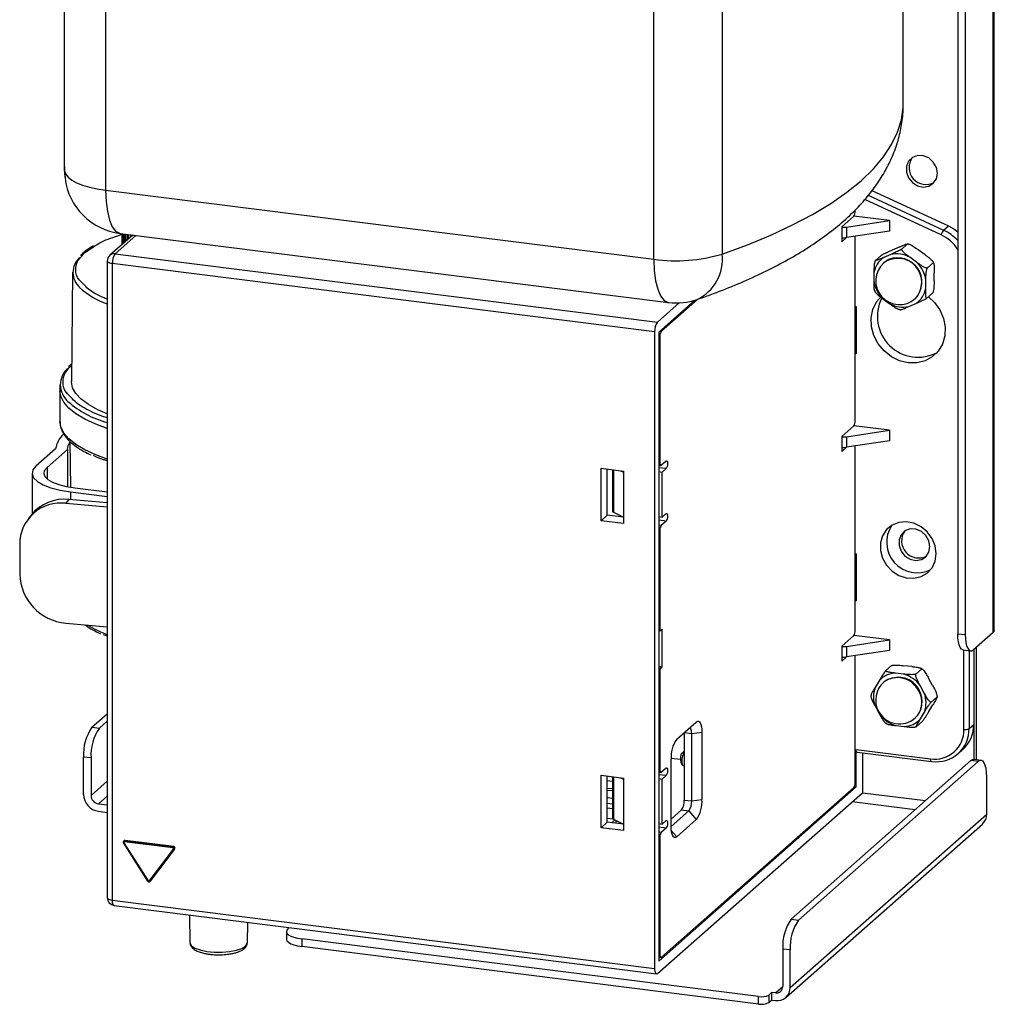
# Model space of a CAD drawing. Header units: millimetres. Extents: x 55 to 238, y 33 to 186.
# Tile 4 of 6: x 197 to 238, y 44 to 85. Entities that reach past the tile are written whole.
import ezdxf

# ---------------------------------------------------------------- set-up
doc = ezdxf.new("R2010")
doc.units = ezdxf.units.MM

msp = doc.modelspace()

# ---------------------------------------------------------------- linework, layer by layer
at = {"color": 7, "linetype": 'Continuous', "lineweight": 25}
for p, q in [((234.176, 81.714), (234.176, 130.112)), ((198.952, 124.196), (198.952, 79.265)), ((237.956, 59.538), (237.956, 123.649)), ((237.999, 59.616), (237.999, 123.727)), ((198.975, 78.889), (198.975, 123.43)), ((200.697, 122.548), (200.697, 78.094)), ((236.465, 121.706), (236.465, 59.48)), ((236.777, 121.666), (236.777, 59.441)), ((226.578, 119.953), (226.578, 75.411)), ((223.71, 75.194), (223.71, 119.649)), ((198.952, 79.265), (198.975, 78.889)), ((198.975, 78.889), (198.993, 78.597)), ((200.697, 78.094), (223.71, 75.194)), ((235.764, 76.222), (232.564, 77.701)), ((232.709, 77.878), (235.872, 76.417)), ((232.862, 78.077), (236.072, 76.594)), ((232.096, 76.997), (231.601, 76.56)), ((233.605, 76.819), (232.106, 77.008)), ((232.155, 77.206), (232.155, 77.26)), ((231.601, 76.56), (231.601, 75.932)), ((231.797, 76.547), (233.605, 76.819)), ((231.797, 76.547), (231.797, 76.108)), ((233.605, 76.819), (233.605, 76.379)), ((235.872, 76.417), (236.072, 76.594)), ((201.838, 76.212), (200.876, 75.364)), ((201.967, 76.196), (201.096, 75.428)), ((201.306, 76.279), (224.319, 73.38)), ((201.378, 76.27), (201.378, 75.807)), ((201.396, 76.268), (201.396, 75.822)), ((201.401, 76.268), (201.401, 75.827)), ((201.421, 76.265), (201.421, 75.844)), ((201.448, 76.262), (201.448, 75.868)), ((201.47, 76.259), (201.47, 75.888)), ((201.519, 76.253), (201.519, 75.931)), ((201.544, 76.25), (201.544, 75.953)), ((201.615, 76.241), (201.615, 76.015)), ((201.642, 76.237), (201.642, 76.04)), ((201.733, 76.226), (201.733, 76.12)), ((201.764, 76.222), (201.764, 76.147)), ((231.601, 75.932), (231.8, 76.108)), ((233.605, 76.379), (231.797, 76.108)), ((232.155, 68.407), (232.155, 76.161)), ((199.829, 75.475), (200.267, 75.774)), ((234.003, 75.708), (233.708, 75.581)), ((234.112, 75.623), (234.348, 75.831)), ((201.096, 75.428), (223.858, 72.56)), ((233.01, 75.147), (233.246, 75.354)), ((233.65, 75.396), (233.355, 75.269)), ((234.738, 75.07), (234.449, 75.281)), ((235.091, 75.382), (234.803, 75.593)), ((200.763, 75.114), (200.763, 48.401)), ((223.74, 72.142), (200.978, 75.01)), ((200.978, 75.01), (200.978, 48.297)), ((233.37, 75.054), (233.358, 75.043)), ((233.578, 75.186), (233.37, 75.054)), ((235.192, 74.832), (235.428, 75.04)), ((199.309, 74.649), (199.266, 70.06)), ((232.943, 74.63), (232.937, 74.292)), ((235.473, 74.289), (235.479, 74.628)), ((235.119, 73.977), (235.125, 74.316)), ((235.17, 73.565), (235.405, 73.773)), ((223.858, 72.56), (224.767, 73.362)), ((225.429, 73.475), (223.917, 72.141)), ((225.543, 73.512), (224.023, 72.172)), ((232.155, 73.215), (232.202, 73.209)), ((232.202, 73.209), (232.202, 71.229)), ((233.324, 73.538), (233.613, 73.326)), ((234.412, 73.211), (234.707, 73.339)), ((234.681, 73.543), (234.692, 73.554)), ((223.74, 72.142), (223.74, 45.429)), ((223.917, 72.141), (223.917, 45.742)), ((223.917, 71.968), (223.964, 71.963)), ((223.961, 72.179), (224.023, 72.172)), ((223.964, 71.963), (223.964, 66.651)), ((232.155, 71.497), (232.202, 71.491)), ((232.202, 71.229), (232.155, 71.235)), ((199.273, 70.819), (199.137, 70.694)), ((198.776, 69.928), (198.776, 69.676)), ((198.776, 69.676), (198.776, 68.388)), ((232.096, 68.197), (231.601, 67.761)), ((233.605, 68.02), (232.106, 68.209)), ((231.797, 67.748), (233.605, 68.02)), ((233.605, 68.02), (233.605, 67.58)), ((199.199, 67.547), (199.221, 65.618)), ((231.601, 67.761), (231.601, 67.132)), ((231.797, 67.748), (231.797, 67.308)), ((233.605, 67.58), (231.797, 67.308)), ((232.155, 59.607), (232.155, 67.362)), ((198.597, 67.237), (197.772, 66.509)), ((198.239, 66.45), (199.094, 67.204)), ((199.094, 67.204), (199.094, 65.641)), ((231.601, 67.132), (231.8, 67.308)), ((223.917, 66.657), (223.964, 66.651)), ((223.917, 66.549), (224.002, 66.538)), ((224.223, 66.723), (224.023, 66.546)), ((197.61, 66.215), (197.61, 64.503)), ((198.239, 66.45), (198.239, 65.979)), ((221.495, 64.223), (221.495, 66.422)), ((221.495, 66.422), (222.431, 66.305)), ((221.754, 64.451), (221.754, 66.39)), ((221.971, 66.363), (221.971, 64.626)), ((222.017, 66.357), (222.017, 64.575)), ((222.305, 66.32), (222.431, 66.259)), ((222.431, 66.305), (222.431, 64.105)), ((224.223, 66.409), (223.917, 66.447)), ((223.917, 66.281), (224.058, 66.263)), ((224.223, 66.409), (224.058, 66.263)), ((224.058, 64.377), (224.058, 66.263)), ((199.226, 65.435), (200.763, 65.242)), ((199.226, 65.435), (199.226, 65.107)), ((200.763, 65.42), (199.403, 65.591)), ((199.151, 65.114), (199.024, 64.953)), ((199.024, 64.953), (200.763, 64.801)), ((200.763, 64.973), (199.151, 65.114)), ((222.017, 64.575), (222.431, 64.373)), ((224.223, 64.523), (224.058, 64.377)), ((197.579, 64.465), (197.452, 64.304)), ((221.495, 64.223), (221.754, 64.451)), ((222.431, 64.105), (221.495, 64.223)), ((222.431, 64.366), (221.754, 64.451)), ((223.917, 64.395), (224.058, 64.377)), ((224.223, 64.209), (223.917, 64.247)), ((224.223, 64.209), (224.023, 64.032)), ((223.917, 64.045), (224.023, 64.032)), ((223.964, 63.823), (223.917, 63.829)), ((223.964, 63.823), (223.964, 59.675)), ((197.089, 63.236), (197.089, 61.979)), ((232.155, 62.844), (232.202, 62.838)), ((232.202, 62.838), (232.202, 60.859)), ((232.155, 61.126), (232.202, 61.12)), ((232.202, 60.859), (232.155, 60.864)), ((199.024, 59.924), (200.763, 59.772)), ((223.917, 59.681), (223.964, 59.675)), ((223.917, 59.615), (223.987, 59.607)), ((224.058, 59.663), (223.999, 59.611)), ((224.058, 58.092), (224.058, 59.663)), ((237.131, 58.81), (237.956, 59.538)), ((200.595, 59.446), (200.763, 59.384)), ((232.096, 59.398), (231.601, 58.961)), ((231.797, 58.948), (233.605, 59.22)), ((233.605, 59.22), (232.106, 59.409)), ((233.605, 59.22), (233.605, 58.78)), ((236.465, 59.48), (236.777, 59.441)), ((231.601, 58.961), (231.601, 58.333)), ((231.797, 58.948), (231.797, 58.508)), ((233.605, 58.78), (231.797, 58.508)), ((236.694, 58.8), (237.006, 58.761)), ((236.723, 55.465), (236.723, 58.796)), ((236.938, 58.769), (236.938, 55.497)), ((237.138, 58.817), (237.138, 54.202)), ((237.138, 58.817), (237.138, 55.674)), ((237.256, 54.187), (237.256, 58.92)), ((231.601, 58.333), (231.8, 58.509)), ((232.155, 53.227), (232.155, 58.562)), ((223.917, 58.11), (224.058, 58.092)), ((223.917, 58.051), (223.999, 58.04)), ((223.964, 57.915), (223.917, 57.921)), ((223.964, 57.915), (223.964, 53.766)), ((223.999, 58.04), (224.058, 58.092)), ((233.448, 57.931), (233.684, 58.139)), ((234.541, 58.098), (234.204, 58.137)), ((234.708, 57.785), (234.944, 57.993)), ((233.163, 57.502), (232.997, 57.227)), ((233.37, 57.455), (233.358, 57.444)), ((234.188, 57.787), (233.851, 57.826)), ((235.41, 57.301), (235.238, 57.615)), ((235.056, 56.99), (234.884, 57.303)), ((235.35, 56.611), (235.586, 56.819)), ((233.006, 56.42), (233.177, 56.106)), ((235.253, 56.219), (235.418, 56.494)), ((200.124, 55.558), (200.763, 56.121)), ((200.436, 55.518), (200.763, 55.807)), ((234.681, 55.944), (234.692, 55.955)), ((234.731, 55.583), (234.967, 55.791)), ((234.899, 55.908), (235.064, 56.183)), ((200.124, 55.558), (200.436, 55.518)), ((224.666, 55.046), (225.491, 55.773)), ((233.874, 55.623), (234.211, 55.584)), ((236.938, 55.497), (237.138, 55.674)), ((224.986, 55.327), (225.297, 55.288)), ((224.986, 55.327), (224.986, 52.499)), ((225.297, 55.288), (225.727, 55.353)), ((225.297, 52.46), (225.297, 55.288)), ((225.727, 55.353), (225.727, 52.524)), ((232.202, 53.049), (232.202, 54.62)), ((232.202, 54.62), (235.32, 54.227)), ((236.481, 54.444), (236.682, 54.62)), ((199.771, 52.732), (199.771, 54.303)), ((200.083, 54.264), (199.771, 54.303)), ((200.083, 54.264), (200.083, 52.692)), ((224.827, 54.198), (224.431, 54.248)), ((224.431, 51.381), (224.431, 54.209)), ((224.986, 54.544), (224.861, 54.434)), ((224.986, 54.479), (224.971, 54.466)), ((224.971, 54.466), (224.986, 54.464)), ((229.474, 47.501), (237.017, 54.152)), ((232.24, 54.507), (235.358, 54.114)), ((232.461, 54.479), (232.461, 52.806)), ((237.328, 54.113), (237.017, 54.152)), ((237.453, 54.163), (237.142, 54.202)), ((223.917, 53.772), (223.964, 53.766)), ((224.223, 53.838), (224.023, 53.661)), ((224.916, 53.962), (224.922, 53.957)), ((224.938, 53.95), (224.986, 53.944)), ((229.786, 47.461), (237.328, 54.113)), ((221.495, 51.338), (221.495, 53.537)), ((221.495, 53.537), (222.431, 53.42)), ((221.754, 51.566), (221.754, 53.505)), ((221.754, 53.317), (221.971, 53.29)), ((221.971, 53.478), (221.971, 51.741)), ((222.017, 53.472), (222.017, 51.69)), ((222.305, 53.435), (222.431, 53.374)), ((222.431, 53.42), (222.431, 51.22)), ((223.917, 53.664), (224.002, 53.653)), ((224.223, 53.524), (223.917, 53.562)), ((223.917, 53.396), (224.058, 53.378)), ((224.223, 53.524), (224.058, 53.378)), ((224.058, 51.492), (224.058, 53.378)), ((237.682, 51.911), (237.682, 53.482)), ((200.083, 52.692), (200.763, 53.292)), ((221.754, 53.003), (221.971, 52.976)), ((221.971, 52.878), (221.754, 52.905)), ((223.917, 45.742), (232.202, 53.049)), ((224.023, 45.899), (232.096, 53.018)), ((232.123, 53.059), (232.202, 53.049)), ((200.763, 52.664), (200.394, 52.339)), ((221.754, 52.609), (221.971, 52.581)), ((223.858, 45.219), (232.461, 52.806)), ((224.986, 52.499), (225.297, 52.46)), ((225.297, 52.46), (225.727, 52.524)), ((232.461, 52.806), (235.111, 52.472)), ((200.394, 52.339), (200.763, 52.292)), ((221.754, 52.371), (221.971, 52.344)), ((221.971, 52.127), (221.754, 52.154)), ((224.868, 52.081), (224.431, 51.695)), ((224.868, 52.081), (225.18, 52.041)), ((234.682, 52.093), (232.031, 52.427)), ((200.394, 52.025), (200.763, 51.978)), ((221.754, 51.737), (221.989, 51.708)), ((222.076, 51.661), (221.942, 51.543)), ((222.017, 51.69), (222.431, 51.488)), ((224.431, 51.381), (225.18, 52.041)), ((224.437, 51.701), (224.431, 51.702)), ((225.491, 51.688), (224.666, 50.96)), ((225.18, 52.041), (225.491, 51.688)), ((229.432, 44.635), (237.682, 51.911)), ((221.495, 51.338), (221.754, 51.566)), ((222.431, 51.22), (221.495, 51.338)), ((222.431, 51.481), (221.754, 51.566)), ((222.111, 51.644), (222.111, 51.521)), ((223.917, 51.51), (224.058, 51.492)), ((224.223, 51.324), (223.917, 51.362)), ((224.223, 51.324), (224.023, 51.147)), ((224.223, 51.638), (224.058, 51.492)), ((229.25, 44.214), (237.499, 51.489)), ((223.917, 51.16), (224.023, 51.147)), ((223.964, 50.938), (223.917, 50.944)), ((223.964, 50.938), (223.964, 46.004)), ((224.666, 50.96), (224.44, 51.217)), ((201.445, 50.689), (202.46, 49.099)), ((201.478, 50.793), (201.454, 50.772)), ((201.461, 50.697), (202.477, 49.107)), ((203.518, 50.487), (201.487, 50.743)), ((201.498, 50.785), (201.522, 50.805)), ((201.498, 50.785), (203.529, 50.529)), ((203.553, 50.55), (201.522, 50.805)), ((202.528, 49.1), (203.543, 50.434)), ((203.58, 50.423), (202.565, 49.09)), ((202.589, 49.11), (203.604, 50.444)), ((203.529, 50.529), (203.553, 50.55)), ((203.58, 50.423), (203.604, 50.444)), ((202.558, 49.082), (202.582, 49.103)), ((202.565, 49.09), (202.558, 49.082)), ((202.565, 49.09), (202.589, 49.11)), ((202.582, 49.103), (202.589, 49.11)), ((200.978, 48.297), (223.74, 45.429)), ((201.055, 48.07), (223.816, 45.202)), ((204.216, 47.672), (204.238, 46.509)), ((206.648, 46.509), (206.664, 47.363)), ((208.402, 47.144), (208.348, 47.096)), ((229.474, 47.501), (229.786, 47.461)), ((208.283, 46.978), (208.283, 46.664)), ((228.105, 44.251), (208.929, 46.667)), ((208.929, 46.667), (208.929, 46.352)), ((228.105, 43.936), (208.929, 46.352)), ((223.917, 46.01), (223.964, 46.004)), ((223.917, 45.901), (224.002, 45.89)), ((229.432, 46.207), (229.121, 46.246)), ((229.121, 46.246), (229.121, 44.675)), ((229.432, 44.635), (229.432, 46.207)), ((228.809, 44.4), (229.121, 44.675)), ((228.105, 43.936), (228.105, 44.251)), ((228.653, 44.419), (228.535, 44.315)), ((228.535, 44.315), (228.535, 44.001)), ((228.653, 44.419), (228.653, 44.105)), ((228.809, 44.4), (228.653, 44.419)), ((228.535, 44.001), (228.653, 44.105)), ((228.653, 44.105), (228.809, 44.085))]:
    msp.add_line(p, q, dxfattribs=at)
at = {"color": 7, "linetype": 'Continuous', "lineweight": 25, "flags": 128}
for points in [[(226.578, 75.411), (227.633, 75.8), (228.619, 76.208), (229.532, 76.634), (230.371, 77.077), (231.132, 77.536), (231.813, 78.009), (232.41, 78.493), (232.924, 78.989), (233.351, 79.493), (233.69, 80.005), (233.941, 80.522), (234.102, 81.043), (234.172, 81.567), (234.176, 81.714)], [(235.61, 78.808), (235.566, 79.052), (235.439, 79.274), (235.247, 79.445), (235.016, 79.54), (234.776, 79.548), (234.561, 79.467), (234.399, 79.308), (234.312, 79.093), (234.312, 78.85), (234.399, 78.613), (234.561, 78.414), (234.776, 78.278), (235.016, 78.226), (235.247, 78.263), (235.439, 78.385), (235.566, 78.575), (235.61, 78.808)], [(198.975, 78.889), (199.02, 78.76), (199.12, 78.634), (199.274, 78.515), (199.478, 78.405), (199.728, 78.306), (200.019, 78.219), (200.344, 78.148), (200.697, 78.094)], [(200.697, 78.094), (200.715, 77.619), (200.769, 77.195), (200.856, 76.837), (200.973, 76.56), (201.116, 76.373), (201.279, 76.284), (201.306, 76.279)], [(236.072, 76.594), (236.296, 76.47), (236.465, 76.346)], [(200.978, 75.01), (200.92, 75.02), (200.868, 75.033), (200.825, 75.049), (200.792, 75.068), (200.772, 75.089), (200.763, 75.11), (200.763, 75.114)], [(223.71, 75.194), (223.728, 74.72), (223.782, 74.296), (223.869, 73.938), (223.986, 73.66), (224.129, 73.473), (224.292, 73.385), (224.319, 73.38)], [(235.237, 73.624), (235.49, 73.385), (235.716, 73.066), (235.868, 72.711), (235.939, 72.34), (235.924, 71.974), (235.824, 71.631), (235.645, 71.332), (235.396, 71.093), (235.092, 70.926), (234.748, 70.842), (234.384, 70.844), (234.021, 70.934), (233.677, 71.104), (233.373, 71.348), (233.124, 71.65), (232.945, 71.994), (232.845, 72.361), (232.83, 72.732), (232.901, 73.085), (233.053, 73.401), (233.258, 73.644)], [(200.763, 68.71), (200.363, 68.882), (199.977, 69.094), (199.67, 69.321), (199.447, 69.558), (199.312, 69.803), (199.266, 70.051), (199.266, 70.06)], [(200.763, 68.094), (200.284, 68.269), (199.828, 68.478), (199.449, 68.703), (199.151, 68.942), (198.938, 69.19), (198.812, 69.445), (198.776, 69.676)], [(200.763, 68.094), (200.284, 68.269), (199.828, 68.478), (199.449, 68.703), (199.151, 68.942), (198.938, 69.19), (198.812, 69.445), (198.776, 69.676)], [(200.763, 66.805), (200.284, 66.98), (199.828, 67.19), (199.449, 67.415), (199.151, 67.653), (198.938, 67.902), (198.812, 68.157), (198.776, 68.388)], [(199.094, 67.204), (199.13, 67.38), (199.191, 67.52)], [(223.964, 66.651), (223.965, 66.622), (223.969, 66.595), (223.974, 66.573), (223.981, 66.555), (223.99, 66.544), (224, 66.538), (224.011, 66.539), (224.023, 66.546)], [(224.223, 66.723), (224.246, 66.731), (224.265, 66.714), (224.278, 66.674), (224.282, 66.618), (224.278, 66.554), (224.265, 66.491), (224.246, 66.44), (224.223, 66.409)], [(197.772, 66.509), (197.644, 66.352), (197.612, 66.189), (197.675, 66.027), (197.832, 65.872), (198.076, 65.73), (198.399, 65.607), (198.787, 65.508), (199.226, 65.435)], [(199.403, 65.591), (199.052, 65.649), (198.741, 65.729), (198.483, 65.827), (198.287, 65.94), (198.162, 66.064), (198.111, 66.194), (198.137, 66.324), (198.239, 66.45)], [(224.223, 64.523), (224.246, 64.531), (224.265, 64.514), (224.278, 64.474), (224.282, 64.418), (224.278, 64.354), (224.265, 64.291), (224.246, 64.241), (224.223, 64.209)], [(235.554, 62.84), (235.51, 63.164), (235.384, 63.474), (235.183, 63.748), (234.922, 63.966), (234.622, 64.112), (234.305, 64.173), (233.993, 64.147), (233.71, 64.035), (233.477, 63.846), (233.312, 63.592), (233.226, 63.294), (233.226, 62.973), (233.312, 62.653), (233.477, 62.358), (233.71, 62.11), (233.993, 61.927), (234.305, 61.822), (234.622, 61.804), (234.922, 61.874), (235.183, 62.026), (235.384, 62.249), (235.51, 62.528), (235.554, 62.84)], [(235.299, 63.134), (235.254, 63.378), (235.128, 63.6), (234.936, 63.77), (234.704, 63.866), (234.465, 63.874), (234.249, 63.793), (234.087, 63.634), (234, 63.419), (234, 63.176), (234.087, 62.939), (234.249, 62.739), (234.465, 62.604), (234.704, 62.552), (234.936, 62.589), (235.128, 62.711), (235.254, 62.901), (235.299, 63.134)], [(223.964, 59.675), (223.965, 59.657), (223.967, 59.641), (223.97, 59.627), (223.974, 59.617), (223.98, 59.61), (223.986, 59.607), (223.993, 59.607), (223.999, 59.611)], [(237.999, 59.616), (237.99, 59.58), (237.956, 59.538)], [(236.694, 58.8), (236.684, 58.802), (236.623, 58.835), (236.569, 58.905), (236.525, 59.009), (236.492, 59.143), (236.472, 59.302), (236.465, 59.48)], [(236.777, 59.441), (236.784, 59.263), (236.804, 59.104), (236.837, 58.97), (236.881, 58.866), (236.934, 58.796), (236.996, 58.762), (237.062, 58.767), (237.131, 58.81)], [(225.491, 55.773), (225.537, 55.802), (225.582, 55.805), (225.622, 55.783), (225.658, 55.736), (225.687, 55.667), (225.709, 55.577), (225.723, 55.471), (225.727, 55.353)], [(225.297, 55.288), (225.295, 55.347), (225.288, 55.4), (225.278, 55.445), (225.263, 55.48), (225.245, 55.503), (225.225, 55.514), (225.203, 55.513), (225.18, 55.498)], [(232.24, 54.507), (232.238, 54.507), (232.228, 54.513), (232.219, 54.524), (232.212, 54.542), (232.206, 54.564), (232.203, 54.591), (232.202, 54.62)], [(224.971, 54.466), (224.935, 54.415), (224.905, 54.334), (224.884, 54.234), (224.877, 54.132), (224.884, 54.042), (224.905, 53.978), (224.935, 53.951), (224.938, 53.95)], [(235.358, 54.114), (235.356, 54.114), (235.346, 54.12), (235.337, 54.132), (235.33, 54.149), (235.324, 54.171), (235.321, 54.198), (235.32, 54.227)], [(237.017, 54.152), (237.086, 54.195), (237.142, 54.202)], [(237.682, 53.482), (237.675, 53.66), (237.655, 53.819), (237.622, 53.953), (237.578, 54.058), (237.525, 54.128), (237.464, 54.161), (237.397, 54.156), (237.328, 54.113)], [(223.964, 53.766), (223.965, 53.737), (223.969, 53.71), (223.974, 53.688), (223.981, 53.67), (223.99, 53.659), (224, 53.653), (224.011, 53.654), (224.023, 53.661)], [(224.223, 53.838), (224.246, 53.846), (224.265, 53.829), (224.278, 53.789), (224.282, 53.733), (224.278, 53.669), (224.265, 53.606), (224.246, 53.555), (224.223, 53.524)], [(235.379, 54.122), (235.367, 54.115), (235.358, 54.114)], [(224.223, 51.638), (224.246, 51.646), (224.265, 51.629), (224.278, 51.589), (224.282, 51.533), (224.278, 51.469), (224.265, 51.406), (224.246, 51.356), (224.223, 51.324)], [(224.666, 50.96), (224.62, 50.932), (224.576, 50.929), (224.536, 50.951), (224.5, 50.997), (224.47, 51.067), (224.449, 51.156), (224.435, 51.262), (224.431, 51.381)], [(200.763, 48.401), (200.763, 48.397), (200.772, 48.376), (200.792, 48.355), (200.825, 48.336), (200.868, 48.32), (200.92, 48.307), (200.978, 48.297)], [(201.055, 48.07), (201.051, 48.071), (201.031, 48.082), (201.013, 48.105), (200.998, 48.14), (200.987, 48.185), (200.981, 48.238), (200.978, 48.297)], [(208.348, 47.096), (208.297, 47.033), (208.283, 46.968), (208.309, 46.903), (208.372, 46.841), (208.469, 46.785), (208.598, 46.736), (208.754, 46.696), (208.929, 46.667)], [(204.238, 46.509), (204.239, 46.492), (204.299, 46.385), (204.445, 46.287), (204.664, 46.205), (204.941, 46.147), (205.255, 46.115), (205.583, 46.113), (205.901, 46.14), (206.185, 46.195), (206.414, 46.274), (206.57, 46.37)], [(206.57, 46.37), (206.644, 46.476), (206.648, 46.509)], [(208.283, 46.664), (208.283, 46.654), (208.309, 46.589), (208.372, 46.527), (208.469, 46.47), (208.598, 46.421), (208.754, 46.381), (208.929, 46.352)], [(223.964, 46.004), (223.965, 45.974), (223.969, 45.948), (223.974, 45.925), (223.981, 45.908), (223.99, 45.896), (224, 45.891), (224.011, 45.892), (224.023, 45.899)], [(223.74, 45.429), (223.742, 45.37), (223.749, 45.317), (223.76, 45.272), (223.775, 45.237), (223.793, 45.214), (223.813, 45.203), (223.835, 45.205), (223.858, 45.219)]]:
    msp.add_lwpolyline(points, dxfattribs=at)
at = {"color": 7, "linetype": 'Continuous', "lineweight": 25}
for centre, radius, start, end in [((235.13, 79.045), 0.711, 143.9392, 298.88), ((201.64, 78.925), 2.667, 187.0703, 262.8192), ((231.827, 77.186), 0.328, 324.9309, 3.5931), ((231.66, 77.492), 0.954, 266.4314, 278.2657), ((231.66, 77.06), 0.963, 266.4843, 278.2129), ((236.29, 76.058), 0.551, 139.2858, 162.61), ((235.053, 74.701), 1.679, 32.7257, 64.9657), ((235.091, 74.74), 1.85, 42.0274, 65.0399), ((200.173, 74.643), 0.847, 132.5671, 227.7028), ((201.096, 75.114), 0.333, 131.4096, 180), ((201.057, 75.153), 0.278, 81.8416, 130.6612), ((201.633, 75.051), 0.656, 144.9309, 183.5931), ((224.642, 81.96), 6.829, 262.1596, 286.4735), ((224.716, 75.196), 1.874, 295.6966, 6.5772), ((233.881, 74.478), 0.95, 123.587, 170.744), ((233.948, 74.231), 1.004, 316.7921, 126.0271), ((233.946, 74.241), 1.014, 317.3709, 111.2933), ((233.899, 74.297), 1.128, 60.8201, 102.7847), ((234.019, 74.293), 1, 131.4096, 311.4096), ((233.843, 74.134), 1.295, 8.0869, 46.3001), ((201.807, 76.376), 3.229, 226.9568, 251.1278), ((234.218, 74.474), 1.295, 188.0869, 226.3001), ((234.181, 74.13), 0.95, 303.587, 350.744), ((234.799, 72.794), 1.71, 152.9833, 298.2816), ((224.653, 76.026), 2.667, 262.8192, 289.1815), ((234.163, 74.311), 1.128, 240.8201, 282.7847), ((224.395, 72.183), 0.656, 144.9309, 183.5931), ((224.292, 71.983), 0.328, 144.9309, 183.5931), ((199.718, 69.927), 0.923, 131.7783, 229.1198), ((201.753, 72.171), 3.952, 228.1064, 255.4903), ((231.827, 68.386), 0.328, 324.9309, 3.5931), ((199.688, 67.047), 1.108, 133.9491, 170.129), ((231.66, 68.692), 0.954, 266.4314, 278.2657), ((231.66, 68.261), 0.963, 266.4843, 278.2129), ((198.818, 63.237), 1.728, 83.1484, 180.0141), ((198.963, 63.34), 1.784, 83.9724, 140.8736), ((222.038, 64.641), 0.069, 193.1441, 252.4336), ((224.292, 63.843), 0.328, 144.9309, 183.5931), ((234.754, 63.314), 1.275, 145.9365, 296.8827), ((234.818, 63.37), 0.711, 143.9392, 298.88), ((199.209, 62.037), 2.12, 181.5546, 264.9895), ((202.227, 63.409), 4.229, 237.4764, 249.7427), ((231.827, 59.586), 0.328, 324.9309, 3.5931), ((231.66, 59.893), 0.954, 266.4314, 278.2657), ((231.66, 59.461), 0.963, 266.4843, 278.2129), ((224.161, 57.927), 0.197, 144.9309, 183.5931), ((234.019, 56.694), 1, 131.4096, 208.6576), ((233.878, 56.875), 0.951, 91.6294, 138.7426), ((233.939, 56.658), 0.978, 25.0989, 126.4785), ((233.962, 56.644), 1.004, 316.696, 126.1232), ((233.838, 56.539), 1.296, 36.1591, 74.3399), ((234.052, 56.834), 1.125, 159.5827, 201.6214), ((234.061, 56.597), 0.9, 313.5418, 31.9509), ((234.01, 56.575), 1.125, 339.5827, 21.6214), ((234.019, 56.694), 1, 208.6576, 311.4096), ((234.224, 56.871), 1.296, 216.1591, 254.3399), ((234.184, 56.535), 0.951, 271.6294, 318.7426), ((201.736, 54.426), 1.969, 144.9309, 183.5931), ((202.048, 54.387), 1.969, 144.9309, 183.5931), ((235.503, 55.435), 1.221, 261.3986, 1.4206), ((235.582, 55.464), 1.357, 261.3986, 1.4206), ((235.749, 55.65), 1.389, 312.158, 0.9777), ((236.784, 55.787), 0.328, 259.2261, 297.8883), ((225.741, 54.292), 1.313, 144.9309, 183.5931), ((224.952, 54.329), 0.139, 81.8418, 130.647), ((231.827, 53.207), 0.328, 324.9309, 3.5931), ((200.499, 52.745), 0.728, 181.0587, 261.7605), ((200.447, 52.699), 0.364, 181.0587, 261.7605), ((224.331, 52.458), 0.656, 324.9309, 3.5931), ((224.417, 52.442), 1.313, 324.9309, 3.5931), ((224.642, 52.418), 0.656, 324.9309, 3.5931), ((222.038, 51.756), 0.069, 193.1441, 252.4336), ((237.126, 51.901), 0.556, 312.158, 0.9777), ((224.292, 50.958), 0.328, 144.9309, 183.5931), ((201.436, 50.73), 0.0418, 282.4471, 307.2499), ((201.49, 50.73), 0.0555, 81.7909, 131.1087), ((201.483, 50.714), 0.0286, 83.8446, 218.3201), ((201.514, 50.751), 0.0555, 81.7969, 130.7059), ((201.552, 50.747), 0.0656, 144.9309, 183.5931), ((203.583, 50.491), 0.0656, 144.9309, 183.5931), ((203.514, 50.453), 0.0346, 328.0719, 83.6683), ((203.522, 50.46), 0.0692, 328.0719, 83.6683), ((203.57, 50.457), 0.0353, 220.4147, 287.1688), ((203.545, 50.481), 0.0692, 328.0719, 83.6683), ((202.451, 49.14), 0.0418, 282.4471, 307.2499), ((202.504, 49.122), 0.0315, 208.0315, 317.607), ((202.555, 49.123), 0.0353, 220.4147, 287.1688), ((201.096, 48.401), 0.333, 180, 262.8192), ((231.086, 46.369), 1.969, 144.9309, 183.5931), ((231.397, 46.33), 1.969, 144.9309, 183.5931), ((228.849, 44.668), 0.271, 261.3986, 1.4206), ((228.89, 44.622), 0.543, 261.3986, 1.4206), ((228.228, 44.895), 0.656, 259.2261, 297.8883), ((228.228, 44.581), 0.656, 259.2261, 297.8883)]:
    msp.add_arc(centre, radius, start, end, dxfattribs=at)
for points, knots in [([(225.529, 73.507), (225.713, 73.572), (226.255, 73.765), (227.117, 74.103), (228.093, 74.533), (229.016, 74.994), (229.883, 75.487), (230.69, 76.015), (231.431, 76.578), (232.074, 77.157), (232.617, 77.741), (233.063, 78.318), (233.432, 78.906), (233.736, 79.524), (233.969, 80.172), (234.116, 80.847), (234.181, 81.366), (234.17, 81.656), (234.167, 81.723)], [0, 0, 0, 0, 0.037599, 0.110867, 0.184606, 0.258999, 0.334068, 0.409729, 0.485611, 0.560784, 0.62662, 0.689358, 0.749102, 0.806277, 0.867354, 0.926014, 0.982902, 1, 1, 1, 1]), ([(198.96, 79.256), (198.96, 79.104), (198.96, 78.883), (198.985, 78.665), (198.993, 78.597)], [0, 0, 0, 0, 0.690638, 1, 1, 1, 1]), ([(200.267, 75.774), (200.281, 75.784), (200.462, 75.91), (200.859, 76.07), (201.272, 76.204), (201.408, 76.247)], [0, 0, 0, 0, 0.0528723, 0.6887482, 1, 1, 1, 1]), ([(200.191, 75.764), (200.189, 75.763), (200.087, 75.71), (199.925, 75.596), (199.74, 75.457), (199.661, 75.37), (199.638, 75.344)], [0, 0, 0, 0, 0.006473, 0.418887, 0.829671, 1, 1, 1, 1]), ([(234.003, 75.708), (234.045, 75.726), (234.123, 75.76), (234.232, 75.805), (234.311, 75.834), (234.349, 75.843), (234.356, 75.84), (234.353, 75.835), (234.348, 75.831), (234.348, 75.831)], [0, 0, 0, 0, 0.273747, 0.509749, 0.747375, 0.878411, 0.936573, 0.99516, 1, 1, 1, 1]), ([(234.348, 75.831), (234.353, 75.833), (234.361, 75.838), (234.387, 75.837), (234.433, 75.826), (234.544, 75.774), (234.671, 75.689), (234.769, 75.618), (234.803, 75.593)], [0, 0, 0, 0, 0.052856, 0.105578, 0.193514, 0.346604, 0.773519, 1, 1, 1, 1]), ([(199.762, 74.156), (199.698, 74.215), (199.494, 74.401), (199.414, 74.731), (199.487, 75.118), (199.718, 75.358), (199.829, 75.475)], [0, 0, 0, 0, 0.140656, 0.440506, 0.728388, 1, 1, 1, 1]), ([(233.355, 75.269), (233.313, 75.251), (233.235, 75.218), (233.127, 75.173), (233.047, 75.143), (233.009, 75.134), (233.002, 75.137), (233.006, 75.143), (233.01, 75.146), (233.01, 75.147)], [0, 0, 0, 0, 0.273747, 0.509749, 0.747375, 0.878411, 0.936573, 0.99516, 1, 1, 1, 1]), ([(233.246, 75.354), (233.249, 75.357), (233.257, 75.363), (233.28, 75.378), (233.323, 75.403), (233.421, 75.453), (233.555, 75.514), (233.659, 75.56), (233.708, 75.581)], [0, 0, 0, 0, 0.0445721, 0.095582, 0.1778784, 0.3172143, 0.6790243, 1, 1, 1, 1]), ([(234.112, 75.623), (234.109, 75.62), (234.101, 75.614), (234.078, 75.599), (234.036, 75.575), (233.937, 75.524), (233.803, 75.463), (233.699, 75.418), (233.65, 75.396)], [0, 0, 0, 0, 0.044572, 0.095582, 0.177878, 0.317214, 0.679024, 1, 1, 1, 1]), ([(234.449, 75.281), (234.435, 75.292), (234.382, 75.331), (234.287, 75.403), (234.195, 75.48), (234.138, 75.542), (234.114, 75.577), (234.105, 75.603), (234.107, 75.617), (234.111, 75.622), (234.112, 75.623)], [0, 0, 0, 0, 0.095175, 0.356429, 0.64436, 0.750514, 0.857278, 0.919893, 0.983044, 1, 1, 1, 1]), ([(235.091, 75.382), (235.106, 75.371), (235.159, 75.332), (235.254, 75.26), (235.345, 75.183), (235.402, 75.121), (235.426, 75.086), (235.436, 75.06), (235.434, 75.046), (235.429, 75.041), (235.428, 75.04)], [0, 0, 0, 0, 0.095175, 0.356429, 0.64436, 0.750514, 0.857278, 0.919893, 0.983044, 1, 1, 1, 1]), ([(233.01, 75.147), (233.007, 75.142), (232.999, 75.134), (232.988, 75.107), (232.974, 75.057), (232.953, 74.932), (232.946, 74.785), (232.944, 74.67), (232.943, 74.63)], [0, 0, 0, 0, 0.052856, 0.105578, 0.193514, 0.346604, 0.773519, 1, 1, 1, 1]), ([(235.192, 74.832), (235.188, 74.83), (235.179, 74.825), (235.153, 74.826), (235.107, 74.837), (234.996, 74.889), (234.87, 74.974), (234.772, 75.045), (234.738, 75.07)], [0, 0, 0, 0, 0.052856, 0.105578, 0.193514, 0.346604, 0.773519, 1, 1, 1, 1]), ([(235.125, 74.316), (235.125, 74.333), (235.127, 74.395), (235.13, 74.51), (235.139, 74.631), (235.153, 74.723), (235.164, 74.773), (235.177, 74.809), (235.186, 74.826), (235.191, 74.831), (235.192, 74.832)], [0, 0, 0, 0, 0.095175, 0.356429, 0.64436, 0.750514, 0.857278, 0.919893, 0.983044, 1, 1, 1, 1]), ([(235.428, 75.04), (235.431, 75.042), (235.438, 75.046), (235.449, 75.039), (235.462, 75.013), (235.479, 74.921), (235.481, 74.782), (235.479, 74.667), (235.479, 74.628)], [0, 0, 0, 0, 0.052856, 0.105578, 0.193514, 0.346604, 0.773519, 1, 1, 1, 1]), ([(200.763, 73.519), (200.706, 73.542), (200.388, 73.671), (200.009, 73.882), (199.827, 74.085), (199.762, 74.156)], [0, 0, 0, 0, 0.1226843, 0.6921253, 1, 1, 1, 1]), ([(232.937, 74.292), (232.936, 74.275), (232.935, 74.212), (232.935, 74.101), (232.939, 73.991), (232.95, 73.921), (232.96, 73.889), (232.972, 73.875), (232.981, 73.874), (232.986, 73.879), (232.987, 73.879)], [0, 0, 0, 0, 0.0951751, 0.3564285, 0.64436, 0.7505138, 0.8572781, 0.9198929, 0.9830438, 1, 1, 1, 1]), ([(235.17, 73.565), (235.166, 73.563), (235.159, 73.559), (235.148, 73.566), (235.135, 73.592), (235.119, 73.684), (235.117, 73.824), (235.118, 73.938), (235.119, 73.977)], [0, 0, 0, 0, 0.052856, 0.105578, 0.193514, 0.346604, 0.773519, 1, 1, 1, 1]), ([(235.473, 74.289), (235.472, 74.272), (235.471, 74.21), (235.468, 74.096), (235.459, 73.975), (235.445, 73.882), (235.434, 73.832), (235.421, 73.796), (235.412, 73.779), (235.407, 73.774), (235.405, 73.773)], [0, 0, 0, 0, 0.095175, 0.356429, 0.64436, 0.750514, 0.857278, 0.919893, 0.983044, 1, 1, 1, 1]), ([(232.987, 73.879), (232.985, 73.876), (232.979, 73.868), (232.983, 73.848), (233.002, 73.812), (233.076, 73.728), (233.193, 73.634), (233.29, 73.563), (233.324, 73.538)], [0, 0, 0, 0, 0.052856, 0.105578, 0.193514, 0.346604, 0.773519, 1, 1, 1, 1]), ([(234.707, 73.339), (234.749, 73.357), (234.827, 73.391), (234.945, 73.444), (235.046, 73.492), (235.118, 73.531), (235.153, 73.552), (235.165, 73.561), (235.169, 73.565), (235.17, 73.565)], [0, 0, 0, 0, 0.273747, 0.509749, 0.747375, 0.878411, 0.936573, 0.99516, 1, 1, 1, 1]), ([(233.613, 73.326), (233.627, 73.316), (233.68, 73.277), (233.778, 73.208), (233.883, 73.142), (233.965, 73.102), (234.01, 73.086), (234.044, 73.081), (234.06, 73.083), (234.066, 73.088), (234.067, 73.089)], [0, 0, 0, 0, 0.095175, 0.356429, 0.64436, 0.750514, 0.857278, 0.919893, 0.983044, 1, 1, 1, 1]), ([(234.067, 73.089), (234.065, 73.086), (234.06, 73.081), (234.062, 73.077), (234.078, 73.078), (234.141, 73.098), (234.26, 73.146), (234.363, 73.19), (234.412, 73.211)], [0, 0, 0, 0, 0.0445721, 0.095582, 0.1778784, 0.3172143, 0.6790243, 1, 1, 1, 1]), ([(199.227, 69.419), (199.168, 69.474), (198.96, 69.666), (198.882, 70.014), (198.949, 70.411), (199.175, 70.649), (199.272, 70.752)], [0, 0, 0, 0, 0.127145, 0.450718, 0.761375, 1, 1, 1, 1]), ([(200.763, 68.538), (200.701, 68.558), (200.483, 68.629), (200.02, 68.828), (199.51, 69.098), (199.305, 69.331), (199.227, 69.419)], [0, 0, 0, 0, 0.083648, 0.296991, 0.73223, 1, 1, 1, 1]), ([(198.786, 68.372), (198.785, 68.328), (198.782, 68.2), (198.857, 67.991), (198.997, 67.754), (199.202, 67.532), (199.462, 67.324), (199.751, 67.14), (199.976, 67.032), (200.077, 66.983)], [0, 0, 0, 0, 0.080846, 0.237551, 0.396492, 0.555422, 0.713442, 0.871113, 1, 1, 1, 1]), ([(200.763, 66.731), (200.71, 66.748), (200.503, 66.817), (200.302, 66.891), (200.191, 66.954), (200.19, 66.955)], [0, 0, 0, 0, 0.252586, 0.99524, 1, 1, 1, 1]), ([(199.841, 59.853), (199.852, 59.844), (199.94, 59.768), (200.147, 59.64), (200.371, 59.528), (200.479, 59.474)], [0, 0, 0, 0, 0.064044, 0.547688, 1, 1, 1, 1]), ([(233.448, 57.931), (233.444, 57.927), (233.436, 57.919), (233.417, 57.895), (233.385, 57.852), (233.313, 57.748), (233.238, 57.627), (233.182, 57.534), (233.163, 57.502)], [0, 0, 0, 0, 0.052856, 0.105578, 0.193514, 0.346604, 0.773519, 1, 1, 1, 1]), ([(233.851, 57.826), (233.834, 57.827), (233.772, 57.835), (233.661, 57.849), (233.553, 57.868), (233.485, 57.888), (233.455, 57.902), (233.442, 57.916), (233.442, 57.925), (233.447, 57.93), (233.448, 57.931)], [0, 0, 0, 0, 0.095175, 0.356429, 0.64436, 0.750514, 0.857278, 0.919893, 0.983044, 1, 1, 1, 1]), ([(233.684, 58.139), (233.688, 58.142), (233.697, 58.147), (233.726, 58.155), (233.777, 58.163), (233.904, 58.167), (234.051, 58.155), (234.165, 58.142), (234.204, 58.137)], [0, 0, 0, 0, 0.0528559, 0.1055777, 0.1935144, 0.3466035, 0.7735191, 1, 1, 1, 1]), ([(234.541, 58.098), (234.558, 58.097), (234.62, 58.089), (234.731, 58.075), (234.839, 58.056), (234.908, 58.036), (234.938, 58.022), (234.951, 58.008), (234.95, 57.999), (234.945, 57.994), (234.944, 57.993)], [0, 0, 0, 0, 0.095175, 0.356429, 0.64436, 0.750514, 0.857278, 0.919893, 0.983044, 1, 1, 1, 1]), ([(234.944, 57.993), (234.947, 57.995), (234.954, 57.999), (234.972, 57.996), (235.003, 57.976), (235.067, 57.906), (235.148, 57.778), (235.209, 57.667), (235.238, 57.615)], [0, 0, 0, 0, 0.044572, 0.095582, 0.177878, 0.317214, 0.679024, 1, 1, 1, 1]), ([(234.708, 57.785), (234.704, 57.782), (234.695, 57.777), (234.666, 57.768), (234.615, 57.761), (234.489, 57.757), (234.341, 57.769), (234.227, 57.782), (234.188, 57.787)], [0, 0, 0, 0, 0.0528559, 0.1055777, 0.1935144, 0.3466035, 0.7735191, 1, 1, 1, 1]), ([(234.884, 57.303), (234.86, 57.348), (234.815, 57.431), (234.754, 57.556), (234.712, 57.662), (234.697, 57.735), (234.698, 57.769), (234.704, 57.781), (234.708, 57.785), (234.708, 57.785)], [0, 0, 0, 0, 0.273747, 0.509749, 0.747375, 0.878411, 0.936573, 0.99516, 1, 1, 1, 1]), ([(232.997, 57.227), (232.989, 57.213), (232.959, 57.163), (232.905, 57.072), (232.855, 56.984), (232.828, 56.929), (232.819, 56.906), (232.819, 56.896), (232.824, 56.897), (232.829, 56.901), (232.83, 56.902)], [0, 0, 0, 0, 0.095175, 0.356429, 0.64436, 0.750514, 0.857278, 0.919893, 0.983044, 1, 1, 1, 1]), ([(235.41, 57.301), (235.434, 57.257), (235.479, 57.174), (235.54, 57.048), (235.582, 56.943), (235.597, 56.87), (235.595, 56.835), (235.59, 56.823), (235.586, 56.82), (235.586, 56.819)], [0, 0, 0, 0, 0.273747, 0.509749, 0.747375, 0.878411, 0.936573, 0.99516, 1, 1, 1, 1]), ([(232.83, 56.902), (232.827, 56.899), (232.822, 56.892), (232.818, 56.869), (232.822, 56.826), (232.851, 56.725), (232.917, 56.583), (232.978, 56.472), (233.006, 56.42)], [0, 0, 0, 0, 0.044572, 0.095582, 0.177878, 0.317214, 0.679024, 1, 1, 1, 1]), ([(235.35, 56.611), (235.347, 56.609), (235.34, 56.605), (235.322, 56.609), (235.291, 56.629), (235.227, 56.699), (235.146, 56.827), (235.085, 56.938), (235.056, 56.99)], [0, 0, 0, 0, 0.044572, 0.095582, 0.177878, 0.317214, 0.679024, 1, 1, 1, 1]), ([(235.586, 56.819), (235.589, 56.822), (235.595, 56.826), (235.598, 56.822), (235.592, 56.803), (235.558, 56.732), (235.493, 56.619), (235.437, 56.527), (235.418, 56.494)], [0, 0, 0, 0, 0.052856, 0.105578, 0.193514, 0.346604, 0.773519, 1, 1, 1, 1]), ([(235.253, 56.219), (235.244, 56.206), (235.214, 56.155), (235.157, 56.062), (235.095, 55.963), (235.042, 55.885), (235.012, 55.843), (234.987, 55.812), (234.974, 55.797), (234.968, 55.792), (234.967, 55.791)], [0, 0, 0, 0, 0.095175, 0.356429, 0.64436, 0.750514, 0.857278, 0.919893, 0.983044, 1, 1, 1, 1]), ([(235.064, 56.183), (235.073, 56.196), (235.103, 56.247), (235.16, 56.34), (235.223, 56.439), (235.275, 56.517), (235.305, 56.559), (235.33, 56.59), (235.343, 56.605), (235.349, 56.61), (235.35, 56.611)], [0, 0, 0, 0, 0.095175, 0.356429, 0.64436, 0.750514, 0.857278, 0.919893, 0.983044, 1, 1, 1, 1]), ([(233.177, 56.106), (233.202, 56.062), (233.247, 55.979), (233.318, 55.862), (233.382, 55.775), (233.43, 55.732), (233.456, 55.722), (233.467, 55.724), (233.471, 55.728), (233.471, 55.728)], [0, 0, 0, 0, 0.273747, 0.509749, 0.747375, 0.878411, 0.936573, 0.99516, 1, 1, 1, 1]), ([(234.731, 55.583), (234.728, 55.58), (234.722, 55.576), (234.72, 55.58), (234.725, 55.599), (234.759, 55.67), (234.824, 55.783), (234.88, 55.875), (234.899, 55.908)], [0, 0, 0, 0, 0.052856, 0.105578, 0.193514, 0.346604, 0.773519, 1, 1, 1, 1]), ([(233.471, 55.728), (233.469, 55.725), (233.464, 55.718), (233.47, 55.706), (233.494, 55.69), (233.583, 55.661), (233.721, 55.641), (233.835, 55.627), (233.874, 55.623)], [0, 0, 0, 0, 0.0528559, 0.1055777, 0.1935144, 0.3466035, 0.7735191, 1, 1, 1, 1]), ([(234.211, 55.584), (234.228, 55.582), (234.29, 55.575), (234.404, 55.563), (234.525, 55.556), (234.619, 55.558), (234.669, 55.562), (234.707, 55.57), (234.724, 55.577), (234.73, 55.582), (234.731, 55.583)], [0, 0, 0, 0, 0.0951751, 0.3564285, 0.64436, 0.7505138, 0.8572781, 0.9198929, 0.9830438, 1, 1, 1, 1]), ([(224.861, 54.434), (224.856, 54.427), (224.846, 54.413), (224.833, 54.362), (224.824, 54.292), (224.824, 54.21), (224.833, 54.125), (224.853, 54.048), (224.881, 53.989), (224.905, 53.971), (224.916, 53.962)], [0, 0, 0, 0, 0.114706, 0.234489, 0.358727, 0.48675, 0.61785, 0.751284, 0.886289, 1, 1, 1, 1]), ([(201.455, 50.771), (201.451, 50.767), (201.441, 50.759), (201.434, 50.738), (201.433, 50.715), (201.439, 50.698), (201.444, 50.69), (201.445, 50.689)], [0, 0, 0, 0, 0.17907, 0.433451, 0.688634, 0.955942, 1, 1, 1, 1]), ([(202.46, 49.099), (202.465, 49.093), (202.476, 49.08), (202.499, 49.068), (202.523, 49.066), (202.543, 49.071), (202.553, 49.079), (202.557, 49.082)], [0, 0, 0, 0, 0.215384, 0.445823, 0.654127, 0.855994, 1, 1, 1, 1]), ([(204.24, 46.511), (204.239, 46.507), (204.229, 46.451), (204.282, 46.346), (204.385, 46.238), (204.529, 46.156), (204.701, 46.094), (204.871, 46.053), (205.036, 46.026), (205.222, 46.006), (205.363, 46.003), (205.443, 46.002)], [0, 0, 0, 0, 0.010491, 0.14862, 0.275491, 0.424569, 0.56089, 0.675314, 0.764776, 0.865293, 1, 1, 1, 1]), ([(205.443, 46.002), (205.546, 46.004), (205.689, 46.008), (205.887, 46.032), (206.039, 46.058), (206.199, 46.099), (206.34, 46.151), (206.462, 46.214), (206.559, 46.293), (206.633, 46.392), (206.641, 46.473), (206.644, 46.51)], [0, 0, 0, 0, 0.172699, 0.239953, 0.348973, 0.456776, 0.567978, 0.679884, 0.793376, 0.90544, 1, 1, 1, 1])]:
    msp.add_open_spline(points, degree=3, knots=knots, dxfattribs=at)

doc.saveas('drawing.dxf')
